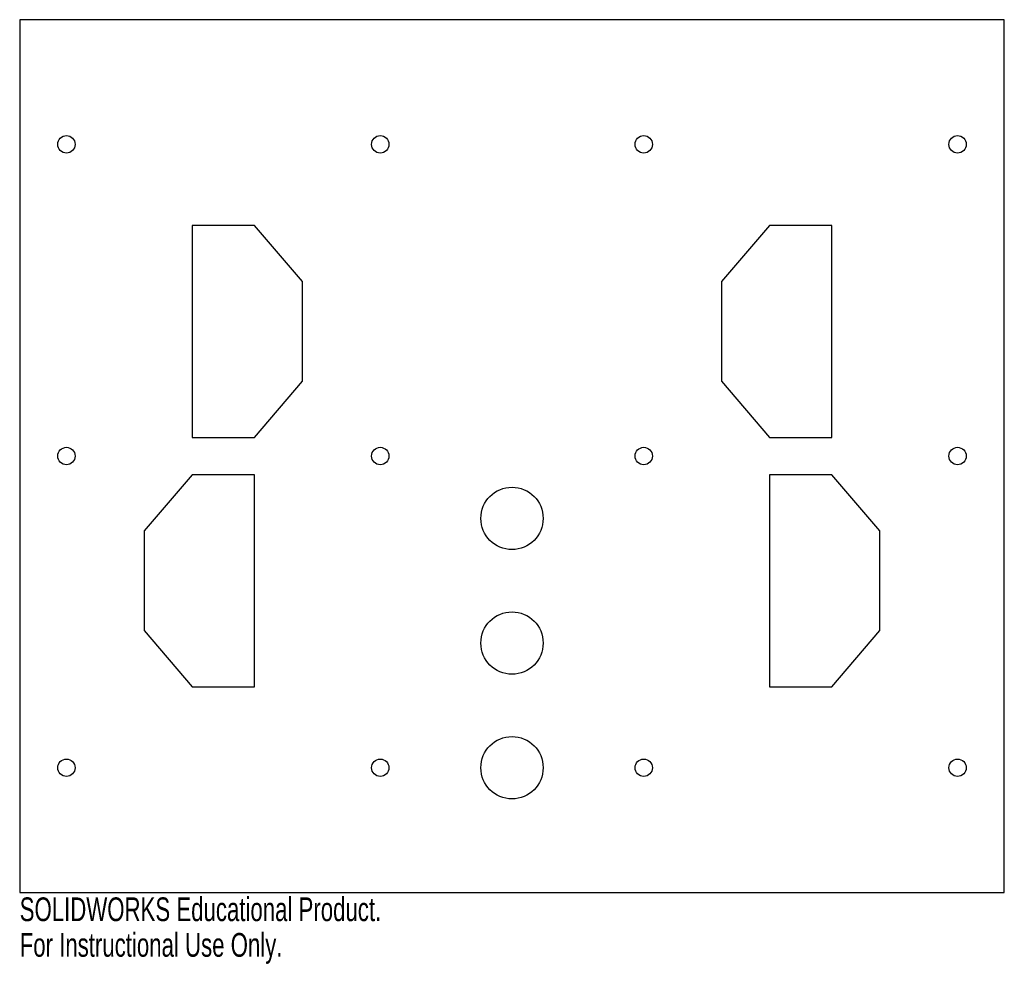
# Model space of a CAD drawing. Header units: inches. Extents: x -3.95 to 3.95, y -4.08 to 3.5.
import ezdxf

# ---------------------------------------------------------------- set-up
doc = ezdxf.new("R2010")
doc.units = ezdxf.units.IN
doc.header["$MEASUREMENT"] = 0
doc.styles.add('SLDTEXTSTYLE0', font='TXT', dxfattribs={"width": 0.7})

msp = doc.modelspace()

# ---------------------------------------------------------------- linework, layer by layer
at = {"color": 7, "linetype": 'Continuous', "lineweight": 25}
for p, q in [((3.95, 3.5), (-3.95, 3.5)), ((-3.95, 3.5), (-3.95, -3.5)), ((3.95, -3.5), (3.95, 3.5)), ((-2.566, 1.85), (-2.566, 0.15)), ((-2.066, 1.85), (-2.566, 1.85)), ((-1.682, 1.4), (-2.066, 1.85)), ((2.066, 1.85), (1.682, 1.4)), ((2.566, 1.85), (2.066, 1.85)), ((2.566, 0.15), (2.566, 1.85)), ((-1.682, 0.6), (-1.682, 1.4)), ((1.682, 1.4), (1.682, 0.6)), ((-2.066, 0.15), (-1.682, 0.6)), ((1.682, 0.6), (2.066, 0.15)), ((-2.566, 0.15), (-2.066, 0.15)), ((2.066, 0.15), (2.566, 0.15)), ((-2.566, -0.15), (-2.95, -0.6)), ((-2.066, -0.15), (-2.566, -0.15)), ((-2.066, -1.85), (-2.066, -0.15)), ((2.566, -0.15), (2.066, -0.15)), ((2.066, -0.15), (2.066, -1.85)), ((2.95, -0.6), (2.566, -0.15)), ((-2.95, -0.6), (-2.95, -1.4)), ((2.95, -1.4), (2.95, -0.6)), ((-2.95, -1.4), (-2.566, -1.85)), ((2.566, -1.85), (2.95, -1.4)), ((-2.566, -1.85), (-2.066, -1.85)), ((2.066, -1.85), (2.566, -1.85)), ((-3.95, -3.5), (3.95, -3.5))]:
    msp.add_line(p, q, dxfattribs=at)
for centre, radius in [((-3.575, 2.5), 0.07), ((-1.057, 2.5), 0.07), ((1.057, 2.5), 0.07), ((3.575, 2.5), 0.07), ((-3.575, 0), 0.07), ((-1.057, 0), 0.07), ((1.057, 0), 0.07), ((3.575, 0), 0.07), ((0, -0.5), 0.25), ((0, -1.5), 0.25), ((0, -2.5), 0.25), ((-3.575, -2.5), 0.07), ((-1.057, -2.5), 0.07), ((1.057, -2.5), 0.07), ((3.575, -2.5), 0.07)]:
    msp.add_circle(centre, radius, dxfattribs=at)

# ---------------------------------------------------------------- texts
at = {"color": 7, "linetype": 'Continuous', "char_height": 0.1903, "attachment_point": 1, "style": 'SLDTEXTSTYLE0'}
for s, insert in [('SOLIDWORKS Educational Product.', (-3.95, -3.5401)), ('For Instructional Use Only.', (-3.95, -3.8256))]:
    msp.add_mtext(s, dxfattribs=dict(at, insert=insert))

doc.saveas('drawing.dxf')
